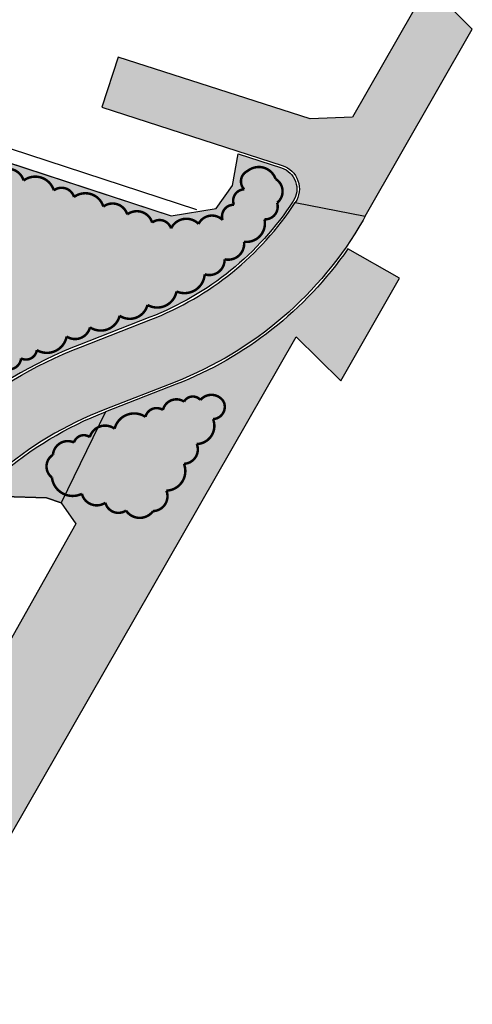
# Model space of a CAD drawing. Header units: inches. Extents: x 210501 to 210698, y 486425 to 486655.
# Tile 3 of 3: x 210679 to 210698, y 486593 to 486632. Entities that reach past the tile are written whole.
import ezdxf

# ---------------------------------------------------------------- set-up
doc = ezdxf.new("R2010")
doc.units = ezdxf.units.IN
doc.header["$MEASUREMENT"] = 0
for name, color, linetype in [('KL_FIETS', 252, 'Continuous'), ('KL_GAZON', 73, 'Continuous'), ('KL_GROEN', 84, 'Continuous'), ('KL_HAAG_2', 64, 'Continuous')]:
    doc.layers.add(name, color=color, linetype=linetype)
doc.linetypes.add('BATTING', pattern='A,0.00254,-2.54,[134,ltypeshp.shx,S=2.54,R=0,X=-2.54,Y=0],-5.08,[134,ltypeshp.shx,S=2.54,R=180,X=2.54,Y=0],-2.54', length=10.16254)

msp = doc.modelspace()

# ---------------------------------------------------------------- hatches: boundary and pattern name
at = {"layer": 'KL_FIETS', "ltscale": 0.2}
h = msp.add_hatch(color=256, dxfattribs=at)
h.dxf.hatch_style = 1
h.paths.add_polyline_path([(210697.685346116, 486632.1009437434), (210695.9043461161, 486633.8834437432), (210692.8608461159, 486628.5569437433), (210691.157846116, 486628.4819437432), (210683.422846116, 486630.9779437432), (210682.762846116, 486628.9549437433), (210690.0281899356, 486626.6073002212), (210690.0281880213, 486626.6073008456, -0.494097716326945), (210690.5545724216, 486625.1084772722), (210693.3765606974, 486624.5585762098)])
h = msp.add_hatch(color=256, dxfattribs=at)
h.dxf.hatch_style = 1
edge = h.paths.add_edge_path()
edge.add_arc((210667.7253920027, 486607.3395569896), 2.000685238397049, 210.0819003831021, 313.6938246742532)
edge.add_arc((210660.6203256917, 486614.7761887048), 12.28589104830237, 313.6938246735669, 329.9843261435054)
edge.add_line((210671.2585385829, 486608.6303327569), (210673.0039998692, 486611.6505065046))
edge.add_arc((210688.328774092, 486602.7937974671), 17.69999999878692, 111.3008393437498, 149.9749196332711, ccw=False)
edge.add_line((210681.898985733, 486619.2846380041), (210684.7348265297, 486620.3903339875))
edge.add_arc((210680.2666647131, 486631.8500803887), 12.30001047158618, 291.3008393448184, 326.7634192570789)
edge.add_line((210690.5545724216, 486625.1084772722), (210693.3765606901, 486624.558576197))
edge.add_line((210693.3765606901, 486624.5585761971), (210693.2833728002, 486624.3958497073))
edge.add_arc((210680.2666685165, 486631.850070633), 15.00000000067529, 291.300839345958, 330.2017100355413, ccw=False)
edge.add_line((210685.7156417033, 486617.8747820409), (210682.8798009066, 486616.7690860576))
edge.add_arc((210688.328774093, 486602.793797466), 15.0000000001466, 111.3008393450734, 149.9749196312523)
edge.add_line((210675.3416772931, 486610.2994830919), (210673.5962160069, 486607.2793093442))
edge.add_arc((210660.6091192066, 486614.7849949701), 15.00000000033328, 304.0423261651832, 329.9749196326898, ccw=False)
edge.add_arc((210671.2454177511, 486599.0411341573), 4.000000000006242, 124.0423261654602, 170.6877810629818)
edge.add_arc((210657.7119680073, 486601.260285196), 9.714185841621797, 350.6877810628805, 391.5055711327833)
at = {"layer": 'KL_GAZON', "ltscale": 0.2}
h = msp.add_hatch(color=256, dxfattribs=at)
h.dxf.hatch_style = 1
edge = h.paths.add_edge_path(flags=16)
edge.add_line((210673.9727646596, 486618.6548673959), (210671.0778405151, 486613.6457766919))
edge.add_arc((210665.8830017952, 486616.6480509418), 5.999999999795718, 240.2440901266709, 329.9749196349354, ccw=False)
edge.add_line((210662.9051654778, 486611.4391651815), (210638.496337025, 486625.3933003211))
edge.add_arc((210641.4741733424, 486630.6021860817), 6.00000000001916, 71.86056914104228, 240.24409012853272, ccw=False)
edge.add_line((210643.3421563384, 486636.303996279), (210670.6459089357, 486627.3589518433))
edge.add_arc((210668.7779259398, 486621.6571416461), 5.999999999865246, -30.025080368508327, 71.86056914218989, ccw=False)
edge = h.paths.add_edge_path(flags=0)
edge.add_line((210672.2411517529, 486619.6556254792), (210669.3462276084, 486614.6465347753))
edge.add_arc((210665.8830017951, 486616.6480509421), 4.000000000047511, 240.24409012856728, 329.97491963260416, ccw=False)
edge.add_line((210663.8977775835, 486613.175460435), (210639.4889491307, 486627.1295955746))
edge.add_arc((210641.4741733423, 486630.6021860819), 3.999999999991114, 71.86056914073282, 240.2440901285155, ccw=False)
edge.add_line((210642.7194953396, 486634.40339288), (210670.023247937, 486625.4583484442))
edge.add_arc((210668.7779259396, 486621.6571416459), 4.000000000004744, -30.025080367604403, 71.86056914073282, ccw=False)
edge = h.paths.add_edge_path(flags=16)
edge.add_arc((210672.7287929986, 486614.9020650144), 0.5244309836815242, 94.97499708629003, 204.9749196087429)
edge.add_arc((210672.2916528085, 486614.241785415), 0.4405175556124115, 94.98159514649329, 204.9749200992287)
edge.add_arc((210671.9314637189, 486613.6058435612), 0.4516447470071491, 94.97114705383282, 204.9749384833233)
edge.add_arc((210671.5267194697, 486612.7557945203), 0.6593713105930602, 90.405657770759, 200.4055169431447)
edge.add_arc((210670.8445970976, 486612.0568908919), 0.4733695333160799, 82.21416705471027, 192.2197918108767)
edge.add_arc((210670.1454328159, 486611.1847468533), 0.8073708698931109, 72.9652998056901, 182.9611314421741)
edge.add_arc((210669.1434434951, 486610.7434175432), 0.4449658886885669, 63.90881478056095, 173.9070686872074)
edge.add_arc((210668.3465099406, 486610.2632347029), 0.6354687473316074, 56.09438679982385, 166.0981914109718)
edge.add_arc((210667.1932028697, 486609.8617242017), 0.7713003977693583, 45.93163591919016, 155.9276461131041)
edge.add_arc((210666.0733047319, 486609.8676311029), 0.5177665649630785, 36.59910110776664, 146.6070043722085)
edge.add_arc((210664.9972920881, 486609.815794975), 0.7265081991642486, 27.61917369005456, 137.6137659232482)
edge.add_arc((210664.0746029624, 486610.169641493), 0.409301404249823, 19.39358360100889, 129.4033419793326)
edge.add_arc((210663.3604971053, 486610.3412519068), 0.4767659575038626, 17.66250725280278, 127.6550777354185)
edge.add_arc((210663.3008670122, 486610.4579100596), 0.3488096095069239, 131.6099923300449, 241.6014695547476)
edge.add_arc((210663.9459989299, 486610.1504050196), 0.8110266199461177, 179.9526029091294, 289.9555348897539)
edge.add_arc((210664.9845373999, 486609.2923660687), 0.7677315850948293, 172.8386706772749, 282.8397608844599)
edge.add_arc((210665.7731959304, 486608.395660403), 0.6355623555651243, 166.5183713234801, 276.5159872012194)
edge.add_arc((210666.240767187, 486607.6340560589), 0.4163135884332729, 161.7828599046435, 271.7766100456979)
edge.add_arc((210666.8891837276, 486607.0023429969), 0.67108549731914, 161.2602573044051, 271.2636008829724)
edge.add_arc((210667.3174433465, 486606.4132952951), 0.4214892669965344, 191.2009571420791, 301.2010795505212)
edge.add_arc((210667.9491961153, 486606.5654826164), 0.6586150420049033, 231.1204269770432, 341.1238860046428)
edge.add_arc((210668.7269256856, 486606.9119161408), 0.5804593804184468, 254.5600564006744, 364.5549383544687)
edge.add_arc((210669.3569916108, 486607.6730463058), 0.7168809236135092, 265.8852010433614, 375.8893186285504)
edge.add_arc((210670.0216287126, 486608.6371367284), 0.7682249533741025, 271.8539479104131, 381.8490568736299)
edge.add_arc((210670.6946691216, 486609.3841934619), 0.4628837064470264, 274.9575152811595, 384.9746802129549)
edge.add_arc((210671.0732497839, 486610.0499565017), 0.4721108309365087, 274.9846116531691, 384.9749191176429)
edge.add_arc((210671.4634685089, 486610.6824303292), 0.4347800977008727, 274.9805166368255, 384.9749198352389)
edge.add_arc((210671.7956961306, 486611.5772814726), 0.7139657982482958, 274.9735087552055, 384.9749291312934)
edge.add_arc((210672.3988960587, 486612.6633363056), 0.7858360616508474, 273.2100957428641, 383.2109934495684)
edge.add_arc((210673.129855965, 486613.7081900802), 0.7351932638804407, 269.3196587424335, 379.317812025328)
edge.add_arc((210673.8886210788, 486614.7529948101), 0.8042252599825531, 265.3666506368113, 375.3687281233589)
edge.add_arc((210674.7360070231, 486615.4769915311), 0.5158907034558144, 261.986372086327, 371.9826357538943)
edge.add_arc((210675.321454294, 486616.0207886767), 0.4441021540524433, 259.5175367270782, 369.5202438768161)
edge.add_arc((210675.9003280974, 486616.6949240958), 0.6169839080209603, 256.8000614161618, 366.7986887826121)
edge.add_arc((210676.6744227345, 486617.321550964), 0.5766498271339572, 253.7411124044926, 363.7372428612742)
edge.add_arc((210677.4266593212, 486617.8687536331), 0.5394176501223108, 250.8656094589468, 360.8741224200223)
edge.add_arc((210678.1997935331, 486618.4526936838), 0.6213660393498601, 247.8993674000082, 357.8968799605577)
edge.add_arc((210679.0254371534, 486618.870153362), 0.485522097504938, 245.0643540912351, 355.0580419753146)
edge.add_arc((210679.7097803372, 486619.2168033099), 0.4372235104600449, 242.6861874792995, 352.6911836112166)
edge.add_arc((210680.55278227, 486619.8560511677), 0.806471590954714, 239.4987099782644, 349.5007536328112)
edge.add_arc((210681.6860955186, 486620.2232902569), 0.6166296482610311, 236.4996148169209, 346.5030754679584)
edge.add_arc((210682.7202464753, 486620.7310365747), 0.7832623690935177, 236.3033105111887, 346.3008394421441)
edge.add_arc((210683.888351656, 486621.1564134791), 0.7341084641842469, 236.3179532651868, 346.3177826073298)
edge.add_arc((210684.9963112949, 486621.6637753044), 0.7871106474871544, 239.9051459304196, 349.9063801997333)
edge.add_arc((210686.0971747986, 486622.2692266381), 0.8117108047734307, 246.3254481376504, 356.3229801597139)
edge.add_arc((210687.0962561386, 486622.8003834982), 0.6130862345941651, 252.0405350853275, 362.0409554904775)
edge.add_arc((210687.8528115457, 486623.4494138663), 0.6434826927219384, 257.0816833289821, 367.0833446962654)
edge.add_arc((210688.5866879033, 486624.2687902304), 0.7461382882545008, 262.6615167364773, 372.6597347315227)
edge.add_arc((210689.3351269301, 486624.9446160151), 0.5127092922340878, 267.7151755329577, 377.7077329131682)
edge.add_arc((210689.4553916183, 486625.5601087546), 0.58882861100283, 308.6989898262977, 418.7074495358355)
edge.add_arc((210689.0860338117, 486625.8292729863), 0.71460036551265, 19.11487601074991, 129.1128691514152)
edge.add_arc((210688.8276583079, 486625.9656557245), 0.4602385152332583, 114.7153050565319, 224.7168913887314)
edge.add_arc((210688.5106014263, 486625.1853882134), 0.4565509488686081, 91.25318253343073, 201.2510295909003)
edge.add_arc((210688.0724711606, 486624.5524589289), 0.4676206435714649, 88.45302146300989, 198.4505714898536)
edge.add_arc((210687.2000610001, 486623.9877656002), 0.5979375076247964, 44.17816093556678, 154.1762012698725)
edge.add_arc((210686.1694923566, 486623.7698212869), 0.6864955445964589, 44.17767043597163, 154.1779371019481)
edge.add_arc((210685.0891706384, 486623.9198676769), 0.4857794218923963, 17.85888906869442, 127.8697429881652)
edge.add_arc((210684.1738979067, 486624.1163018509), 0.6447934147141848, 16.86297709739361, 126.8605690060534)
edge.add_arc((210683.1951436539, 486624.4527463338), 0.6185650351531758, 16.86467032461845, 126.8605692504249)
edge.add_arc((210682.0986002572, 486624.7278094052), 0.7580647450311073, 16.85879313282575, 126.8605690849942)
edge.add_arc((210681.1428441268, 486625.1824775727), 0.5235244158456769, 16.86202647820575, 126.8605691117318)
edge.add_arc((210680.0819803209, 486625.3750300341), 0.7803563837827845, 16.85909582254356, 126.8605691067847)
edge.add_arc((210678.9780693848, 486625.8066706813), 0.6643653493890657, 16.86288818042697, 126.8605691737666)
edge.add_arc((210678.0722118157, 486626.184493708), 0.5301063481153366, 16.85832929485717, 126.8605691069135)
edge.add_arc((210677.1265691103, 486626.4184310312), 0.6558336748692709, 16.85866524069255, 126.8605691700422)
edge.add_arc((210676.2582368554, 486626.7991737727), 0.4962652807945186, 16.86656093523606, 126.8605694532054)
edge.add_arc((210675.4331572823, 486627.0364150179), 0.5510691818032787, 16.85897604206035, 126.8605690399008)
edge.add_arc((210674.6605367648, 486627.3433647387), 0.4619026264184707, 16.85895280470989, 126.8605690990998)
edge.add_arc((210673.6587431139, 486627.4933160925), 0.7572575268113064, 16.85884009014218, 126.8605691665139)
edge.add_arc((210672.7864420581, 486627.972433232), 0.4368416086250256, 16.86875329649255, 126.8605697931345)
edge.add_arc((210671.9412264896, 486628.1452474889), 0.6093503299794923, 16.85698344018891, 126.8602048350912)
edge.add_arc((210671.6934252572, 486628.2560034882), 0.3947496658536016, 107.3513693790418, 217.3652551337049)
edge.add_arc((210672.0201851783, 486627.8832060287), 0.6542092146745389, 168.2498254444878, 278.2431484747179)
edge.add_arc((210672.7195946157, 486627.2330119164), 0.6056188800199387, 179.7404131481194, 289.7428325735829)
edge.add_arc((210673.427176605, 486626.5895649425), 0.5083356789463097, 171.6947596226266, 281.692943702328)
edge.add_arc((210674.2987762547, 486625.8446803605), 0.8073214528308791, 162.1773671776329, 272.1798477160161)
edge.add_arc((210674.8216383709, 486624.7799143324), 0.5556932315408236, 152.332694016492, 262.3257159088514)
edge.add_arc((210675.1620893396, 486623.9348738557), 0.508496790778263, 144.6329145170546, 254.6355959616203)
edge.add_arc((210675.4977055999, 486622.994319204), 0.6511019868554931, 136.2517163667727, 246.2542705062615)
edge.add_arc((210675.5491076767, 486621.9948729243), 0.5110001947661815, 127.8555334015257, 237.8553003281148)
edge.add_arc((210675.625006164, 486620.9340841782), 0.7179748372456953, 118.9726117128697, 228.9718719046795)
edge.add_arc((210675.3976781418, 486619.6461000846), 0.7852164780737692, 108.101808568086, 218.1015871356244)
edge.add_arc((210674.8808840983, 486618.3857957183), 0.7823413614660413, 97.42546167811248, 207.4268566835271)
edge.add_arc((210674.2488063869, 486617.3095220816), 0.7186228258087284, 94.97567333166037, 204.9749195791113)
edge.add_arc((210673.641022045, 486616.5051168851), 0.5028844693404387, 94.9785824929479, 204.9749197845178)
edge.add_arc((210673.2381958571, 486615.682970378), 0.612119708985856, 94.97041850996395, 204.9749197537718)
edge = h.paths.add_edge_path()
edge.add_arc((210689.7181628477, 486625.6565754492), 0.8999975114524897, 326.7632212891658, 431.9389413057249)
edge.add_line((210689.9971893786, 486626.5122270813), (210688.2535177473, 486627.0808354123))
edge.add_line((210688.2535177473, 486627.0808354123), (210688.0208018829, 486625.7979028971))
edge.add_line((210688.0208018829, 486625.7979028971), (210687.3677067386, 486624.8687495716))
edge.add_line((210687.3677067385, 486624.8687495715), (210685.5615780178, 486624.5769903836))
edge.add_line((210685.5615780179, 486624.5769903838), (210635.694846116, 486640.9139437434))
edge.add_line((210635.6948461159, 486640.9139437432), (210632.2208461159, 486630.8859437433))
edge.add_line((210632.220846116, 486630.8859437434), (210604.057846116, 486640.3569437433))
edge.add_line((210604.057846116, 486640.3569437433), (210607.0788461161, 486650.4479437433))
edge.add_line((210607.078846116, 486650.4479437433), (210606.3898789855, 486651.4226625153))
edge.add_line((210606.3898789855, 486651.4226625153), (210605.7433285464, 486652.8874492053))
edge.add_line((210605.7433285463, 486652.8874492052), (210601.7513183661, 486640.5758834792))
edge.add_line((210601.7513183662, 486640.5758834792), (210601.8464427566, 486640.5450395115))
edge.add_arc((210603.5586817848, 486639.9898480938), 1.800000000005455, 162.03477670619, 240.2019614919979)
edge.add_line((210602.6641821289, 486638.4278396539), (210611.687942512, 486633.2602935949))
edge.add_arc((210613.675724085, 486636.7314314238), 4.00000917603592, 240.2019614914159, 290.2704786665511)
edge.add_arc((210618.496547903, 486623.6783859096), 9.914815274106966, 60.24409012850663, 110.27047866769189, ccw=False)
edge.add_line((210623.4173307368, 486632.2859092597), (210662.6311225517, 486609.8680145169))
edge.add_arc((210657.7077416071, 486601.2559465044), 9.920050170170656, 31.26623910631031, 60.24409012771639, ccw=False)
edge.add_arc((210667.7256279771, 486607.3388346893), 1.800000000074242, 211.2662391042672, 313.7032311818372)
edge.add_line((210668.9692897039, 486606.0375639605), (210669.0383820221, 486605.9652711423))
edge.add_arc((210660.6091192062, 486614.7849949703), 12.20000000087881, 313.7032311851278, 329.9749196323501)
edge.add_line((210671.1719579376, 486608.6803706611), (210672.9174192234, 486611.7005444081))
edge.add_arc((210688.3287740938, 486602.793797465), 17.80000000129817, 111.3008393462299, 149.9749196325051, ccw=False)
edge.add_line((210681.8626592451, 486619.3778065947), (210684.6984640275, 486620.4834885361))
edge.add_arc((210680.2665823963, 486631.8501851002), 12.20013793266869, 291.3008393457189, 326.7632212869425)
h = msp.add_hatch(color=256, dxfattribs=at)
h.dxf.hatch_style = 1
edge = h.paths.add_edge_path()
edge.add_line((210625.8459481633, 486514.9394610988), (210629.393031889, 486512.9107820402))
edge.add_line((210629.393031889, 486512.9107820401), (210633.9303500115, 486520.8516782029))
edge.add_line((210633.9303500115, 486520.851678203), (210641.3664614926, 486533.8042201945))
edge.add_line((210641.3664614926, 486533.8042201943), (210648.3842852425, 486545.9700809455))
edge.add_line((210648.3842852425, 486545.9700809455), (210655.5805365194, 486558.4985332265))
edge.add_line((210655.5805365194, 486558.4985332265), (210662.4173049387, 486570.43978105))
edge.add_line((210662.4173049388, 486570.43978105), (210670.6788461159, 486584.9519437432))
edge.add_line((210670.6788461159, 486584.9519437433), (210679.7058461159, 486600.6759437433))
edge.add_line((210679.705846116, 486600.6759437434), (210686.702846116, 486612.8909437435))
edge.add_line((210686.702846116, 486612.8909437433), (210690.589846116, 486619.6919437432))
edge.add_line((210690.589846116, 486619.6919437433), (210692.3938461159, 486617.9189437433))
edge.add_line((210692.393846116, 486617.9189437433), (210694.747846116, 486622.0609437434))
edge.add_line((210694.747846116, 486622.0609437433), (210692.6697611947, 486623.237678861))
edge.add_arc((210680.266668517, 486631.8500706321), 15.09999999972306, 291.3008393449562, 325.2248708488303, ccw=False)
edge.add_line((210685.7519681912, 486617.7816134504), (210682.9161273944, 486616.675917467))
edge.add_line((210682.9161273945, 486616.675917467), (210681.1250300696, 486613.0060888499))
edge.add_line((210681.1250300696, 486613.00608885), (210681.7181983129, 486612.1601057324))
edge.add_line((210681.7181983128, 486612.1601057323), (210677.7902991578, 486605.2094173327))
edge.add_line((210677.7902991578, 486605.2094173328), (210676.6078461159, 486602.7599437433))
edge.add_line((210676.607846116, 486602.7599437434), (210667.0838461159, 486587.2379437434))
edge.add_line((210667.083846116, 486587.2379437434), (210662.707342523, 486579.1634247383))
edge.add_line((210662.7073425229, 486579.1634247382), (210657.2351025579, 486569.6242864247))
edge.add_line((210657.235102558, 486569.6242864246), (210649.0473318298, 486555.2690108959))
edge.add_line((210649.0473318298, 486555.269010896), (210648.3083545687, 486554.1867569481))
edge.add_line((210648.3083545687, 486554.1867569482), (210644.1378212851, 486546.8777443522))
edge.add_line((210644.1378212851, 486546.8777443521), (210637.0231884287, 486534.3886422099))
edge.add_line((210637.0231884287, 486534.3886422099), (210629.1416073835, 486520.3973115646))
edge.add_line((210629.1416073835, 486520.3973115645), (210626.3592156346, 486515.8754830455))
edge.add_line((210626.3592156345, 486515.8754830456), (210625.8459481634, 486514.9394610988))
edge = h.paths.add_edge_path()
edge.add_line((210628.5496428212, 486511.4347416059), (210625.0284437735, 486513.4486164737))
edge.add_line((210625.0284437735, 486513.4486164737), (210624.3555636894, 486512.2215164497))
edge.add_line((210624.3555636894, 486512.2215164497), (210617.2991401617, 486499.7671802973))
edge.add_line((210617.2991401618, 486499.7671802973), (210611.5358059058, 486489.9604357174))
edge.add_line((210611.5358059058, 486489.9604357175), (210610.7693431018, 486488.9517857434))
edge.add_line((210610.7693431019, 486488.9517857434), (210608.1224093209, 486483.9419826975))
edge.add_line((210608.1224093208, 486483.9419826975), (210605.4488743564, 486478.6895412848))
edge.add_line((210605.4488743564, 486478.6895412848), (210598.9200703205, 486467.0791800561))
edge.add_line((210598.9200703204, 486467.0791800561), (210591.8124692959, 486455.1025811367))
edge.add_line((210591.812469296, 486455.1025811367), (210588.0792780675, 486450.8646334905))
edge.add_line((210588.0792780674, 486450.8646334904), (210583.7610262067, 486444.4894818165))
edge.add_line((210583.7610262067, 486444.4894818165), (210582.8633843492, 486443.4495899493))
edge.add_line((210582.8633843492, 486443.4495899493), (210581.988870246, 486443.4495899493))
edge.add_line((210581.988870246, 486443.4495899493), (210581.5918432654, 486444.2378762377))
edge.add_line((210581.5918432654, 486444.2378762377), (210583.6818461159, 486447.5139437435))
edge.add_line((210583.6818461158, 486447.5139437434), (210581.8125925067, 486448.5830235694))
edge.add_line((210581.8125925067, 486448.5830235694), (210580.1235122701, 486445.6297180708))
edge.add_arc((210583.4221252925, 486443.7431465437), 3.799999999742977, 150.2335207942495, 238.2945195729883)
edge.add_arc((210584.4696016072, 486445.4387924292), 5.793093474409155, 238.2945195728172, 320.7049321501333)
edge.add_line((210588.9528461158, 486441.7699437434), (210587.5178461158, 486442.7599437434))
edge.add_line((210587.5178461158, 486442.7599437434), (210593.8148461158, 486451.8469437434))
edge.add_line((210593.8148461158, 486451.8469437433), (210597.7728461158, 486458.1229437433))
edge.add_line((210597.7728461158, 486458.1229437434), (210599.2376404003, 486457.221531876))
edge.add_line((210599.2376404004, 486457.221531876), (210599.8808041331, 486458.2242815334))
edge.add_line((210599.8808041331, 486458.2242815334), (210598.4118461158, 486459.1259437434))
edge.add_line((210598.4118461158, 486459.1259437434), (210601.2708461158, 486464.0089437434))
edge.add_line((210601.2708461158, 486464.0089437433), (210604.3792379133, 486469.2751917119))
edge.add_line((210604.3792379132, 486469.275191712), (210606.0135045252, 486468.3623293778))
edge.add_line((210606.0135045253, 486468.3623293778), (210606.693112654, 486469.5407358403))
edge.add_line((210606.693112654, 486469.5407358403), (210605.0697830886, 486470.4459574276))
edge.add_line((210605.0697830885, 486470.4459574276), (210607.0488229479, 486473.9103897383))
edge.add_line((210607.0488229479, 486473.9103897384), (210611.9068120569, 486482.4172873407))
edge.add_line((210611.9068120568, 486482.4172873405), (210619.4271787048, 486495.4986783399))
edge.add_line((210619.4271787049, 486495.4986783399), (210627.0205969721, 486508.7587127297))
edge.add_line((210627.0205969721, 486508.7587127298), (210628.5496428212, 486511.4347416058))
h = msp.add_hatch(color=256, dxfattribs=at)
h.dxf.hatch_style = 1
edge = h.paths.add_edge_path()
edge.add_line((210668.4392295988, 486595.1251237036), (210666.3180346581, 486596.3382228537))
edge.add_arc((210657.7119680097, 486601.2602851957), 9.914185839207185, 330.2334924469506, 350.687781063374)
edge.add_arc((210671.2454177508, 486599.0411341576), 3.799999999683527, 124.04232616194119, 170.6877810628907, ccw=False)
edge.add_line((210669.1181580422, 486602.18990632), (210669.0621775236, 486602.2727687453))
edge.add_arc((210660.6091192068, 486614.78499497), 15.10000000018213, 304.0423261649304, 329.9749196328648)
edge.add_line((210673.6827966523, 486607.2292714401), (210675.4282579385, 486610.2494451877))
edge.add_arc((210688.328774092, 486602.793797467), 14.89999999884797, 111.30083934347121, 149.9749196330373, ccw=False)
edge.add_line((210682.9161273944, 486616.6759174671), (210681.1250300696, 486613.00608885))
edge.add_line((210681.1250300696, 486613.00608885), (210680.5332400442, 486613.2074084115))
edge.add_line((210680.5332400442, 486613.2074084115), (210678.8089086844, 486613.2572861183))
edge.add_line((210678.8089086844, 486613.2572861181), (210668.4392295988, 486595.1251237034))
at = {"layer": 'KL_GROEN', "ltscale": 0.2}
h = msp.add_hatch(color=256, dxfattribs=at)
h.dxf.hatch_style = 1
edge = h.paths.add_edge_path()
edge.add_arc((210671.9412261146, 486628.1452487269), 0.6093503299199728, 16.86056918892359, 126.8605690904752, ccw=False)
edge.add_arc((210672.7864306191, 486627.972470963), 0.4368416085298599, 16.860569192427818, 126.8605690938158, ccw=False)
edge.add_arc((210673.6587497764, 486627.4932941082), 0.7572575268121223, 16.860569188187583, 126.86056909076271, ccw=False)
edge.add_arc((210674.6605367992, 486627.343364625), 0.4619026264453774, 16.860569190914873, 126.8605690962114, ccw=False)
edge.add_arc((210675.4331535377, 486627.0364273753), 0.5510691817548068, 16.8605691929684, 126.86056908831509, ccw=False)
edge.add_arc((210676.2582286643, 486626.7992007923), 0.496265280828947, 16.860569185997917, 126.8605690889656, ccw=False)
edge.add_arc((210677.1265759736, 486626.4184083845), 0.655833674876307, 16.860569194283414, 126.8605690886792, ccw=False)
edge.add_arc((210678.072212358, 486626.1844919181), 0.5301063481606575, 16.86056919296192, 126.86056909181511, ccw=False)
edge.add_arc((210678.9780639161, 486625.8066887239), 0.6643653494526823, 16.860569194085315, 126.86056909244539, ccw=False)
edge.add_arc((210680.0819826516, 486625.375022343), 0.7803563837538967, 16.860569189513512, 126.86056909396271, ccw=False)
edge.add_arc((210681.1428406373, 486625.1824890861), 0.52352441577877, 16.860569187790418, 126.86056909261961, ccw=False)
edge.add_arc((210682.09860063, 486624.7278081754), 0.7580647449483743, 16.860569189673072, 126.86056909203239, ccw=False)
edge.add_arc((210683.19513721, 486624.4527675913), 0.6185650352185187, 16.860569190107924, 126.8605690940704, ccw=False)
edge.add_arc((210684.1739043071, 486624.116280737), 0.6447934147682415, 16.860569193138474, 126.86056908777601, ccw=False)
edge.add_arc((210685.0891856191, 486623.9198211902), 0.4857794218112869, 17.869850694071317, 127.86985059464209, ccw=False)
edge.add_arc((210686.1694697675, 486623.769844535), 0.6864955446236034, 44.176201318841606, 154.1762012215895, ccw=False)
edge.add_arc((210687.2000506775, 486623.9877762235), 0.5979375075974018, 44.176201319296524, 154.1762012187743, ccw=False)
edge.add_arc((210688.0724737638, 486624.5524588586), 0.4676206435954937, 88.4510847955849, 198.4510846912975, ccw=False)
edge.add_arc((210688.5106194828, 486625.1853886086), 0.4565509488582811, 91.25114988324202, 201.2511497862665, ccw=False)
edge.add_arc((210688.8276823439, 486625.9656667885), 0.4602385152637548, 114.7186985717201, 224.7186984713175, ccw=False)
edge.add_arc((210689.0860337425, 486625.829273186), 0.7146003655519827, 19.112937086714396, 129.1129369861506, ccw=False)
edge.add_arc((210689.4553789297, 486625.5600985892), 0.5888286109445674, -51.29488905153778, 58.70511085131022, ccw=False)
edge.add_arc((210689.3351732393, 486624.9446141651), 0.5127092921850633, -92.28862823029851, 17.71137166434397, ccw=False)
edge.add_arc((210688.5867004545, 486624.268788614), 0.7461382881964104, -97.34017663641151, 12.659823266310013, ccw=False)
edge.add_arc((210687.8528021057, 486623.4494160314), 0.6434826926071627, -102.91674174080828, 7.083258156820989, ccw=False)
edge.add_arc((210687.0962639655, 486622.800380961), 0.6130862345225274, -107.95897444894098, 2.0410254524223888, ccw=False)
edge.add_arc((210686.0971875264, 486622.2692210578), 0.8117108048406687, 246.3230810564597, 356.323080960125, ccw=False)
edge.add_arc((210684.9962937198, 486621.66378549), 0.787110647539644, 239.906210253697, 349.9062101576, ccw=False)
edge.add_arc((210683.8883468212, 486621.1564167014), 0.7341084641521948, 236.3177531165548, 346.31775302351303, ccw=False)
edge.add_arc((210682.720239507, 486620.7310412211), 0.7832623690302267, 236.3008393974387, 346.30083929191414, ccw=False)
edge.add_arc((210681.6860604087, 486620.2233134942), 0.6166296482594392, 236.5030900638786, 346.5030899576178, ccw=False)
edge.add_arc((210680.5527783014, 486619.8560535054), 0.8064715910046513, 239.5007723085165, 349.50077220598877, ccw=False)
edge.add_arc((210679.7098015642, 486619.2167923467), 0.4372235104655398, 242.6909944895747, 352.6909943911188, ccw=False)
edge.add_arc((210679.0254912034, 486618.870128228), 0.485522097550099, 245.0577270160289, 355.05772691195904, ccw=False)
edge.add_arc((210678.1997966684, 486618.4526924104), 0.6213660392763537, 247.8968632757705, 357.89686317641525, ccw=False)
edge.add_arc((210677.4266373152, 486617.8687612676), 0.5394176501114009, -109.12573828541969, 0.8742616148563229, ccw=False)
edge.add_arc((210676.6744774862, 486617.3215349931), 0.5766498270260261, -106.26306464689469, 3.736935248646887, ccw=False)
edge.add_arc((210675.9003423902, 486616.6949207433), 0.6169839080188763, -103.20139029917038, 6.798609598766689, ccw=False)
edge.add_arc((210675.3214533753, 486616.0207888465), 0.4441021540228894, -100.4797498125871, 9.520250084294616, ccw=False)
edge.add_arc((210674.7360265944, 486615.4769887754), 0.5158907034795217, -98.01746637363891, 11.982533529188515, ccw=False)
edge.add_arc((210673.8886066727, 486614.7529959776), 0.804225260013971, -94.63120555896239, 15.368794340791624, ccw=False)
edge.add_arc((210673.1298711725, 486613.7081898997), 0.7351932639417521, -90.68227724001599, 19.317722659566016, ccw=False)
edge.add_arc((210672.3988867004, 486612.6633357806), 0.7858360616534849, -86.78895571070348, 23.211044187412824, ccw=False)
edge.add_arc((210671.7956997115, 486611.5772817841), 0.7139657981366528, -85.02508032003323, 24.974919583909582, ccw=False)
edge.add_arc((210671.4634896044, 486610.6824321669), 0.434780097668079, -85.0250803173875, 24.974919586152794, ccw=False)
edge.add_arc((210671.0732285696, 486610.0499546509), 0.472110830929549, -85.02508031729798, 24.974919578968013, ccw=False)
edge.add_arc((210670.6945683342, 486609.3841847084), 0.4628837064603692, -85.02532370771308, 24.974676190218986, ccw=False)
edge.add_arc((210670.0216668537, 486608.637137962), 0.7682249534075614, -88.15078115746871, 21.849218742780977, ccw=False)
edge.add_arc((210669.3569656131, 486607.6730481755), 0.7168809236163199, -94.1109043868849, 15.889095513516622, ccw=False)
edge.add_arc((210668.7269486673, 486606.9119097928), 0.5804593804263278, -105.44459388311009, 4.555406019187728, ccw=False)
edge.add_arc((210667.9491768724, 486606.5654981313), 0.6586150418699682, 231.1230293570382, 341.1230292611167, ccw=False)
edge.add_arc((210667.3174443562, 486606.4132901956), 0.4214892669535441, 191.2015620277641, 301.20156192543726, ccw=False)
edge.add_arc((210666.8891804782, 486607.0023334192), 0.6710854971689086, 161.2640385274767, 271.2640384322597, ccw=False)
edge.add_arc((210666.2407502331, 486607.6340045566), 0.4163135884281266, 161.7765382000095, 271.77653809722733, ccw=False)
edge.add_arc((210665.773194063, 486608.3956526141), 0.6355623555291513, 166.5159215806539, 276.51592148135, ccw=False)
edge.add_arc((210664.9845396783, 486609.2923842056), 0.7677315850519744, 172.8399286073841, 282.8399285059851, ccw=False)
edge.add_arc((210663.945998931, 486610.1504063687), 0.8110266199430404, 179.9555482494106, 289.9555481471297, ccw=False)
edge.add_arc((210663.3008387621, 486610.4578849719), 0.3488096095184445, 131.6067387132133, 241.60673861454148, ccw=False)
edge.add_arc((210663.3604975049, 486610.3412506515), 0.4767659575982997, 17.657178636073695, 127.65717853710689, ccw=False)
edge.add_arc((210664.0746179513, 486610.1695989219), 0.4093014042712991, 19.403548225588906, 129.4035481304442, ccw=False)
edge.add_arc((210664.9972807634, 486609.8158166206), 0.7265081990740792, 27.613453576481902, 137.6134534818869, ccw=False)
edge.add_arc((210666.0733314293, 486609.8675951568), 0.5177665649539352, 36.60788929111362, 146.607889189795, ccw=False)
edge.add_arc((210667.1931797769, 486609.8617465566), 0.7713003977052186, 45.92720253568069, 155.927202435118, ccw=False)
edge.add_arc((210668.3465309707, 486610.2632205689), 0.6354687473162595, 56.09865797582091, 166.0986578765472, ccw=False)
edge.add_arc((210669.1434248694, 486610.7434266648), 0.4449658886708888, 63.9066585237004, 173.9066584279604, ccw=False)
edge.add_arc((210670.1454292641, 486611.1847479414), 0.8073708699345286, 72.96108404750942, 182.961083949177, ccw=False)
edge.add_arc((210670.8446483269, 486612.0568838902), 0.4733695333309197, 82.22094551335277, 192.2209454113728, ccw=False)
edge.add_arc((210671.5267154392, 486612.7557944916), 0.6593713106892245, 90.4054604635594, 200.4054603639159, ccw=False)
edge.add_arc((210671.931462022, 486613.6058434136), 0.4516447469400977, 94.97491967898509, 204.974919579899, ccw=False)
edge.add_arc((210672.2916214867, 486614.2417826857), 0.4405175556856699, 94.97491968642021, 204.9749195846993, ccw=False)
edge.add_arc((210672.7288128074, 486614.9020667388), 0.5244309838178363, 94.97491968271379, 204.9749195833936, ccw=False)
edge.add_arc((210673.2382163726, 486615.6829721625), 0.6121197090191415, 94.97491968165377, 204.974919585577, ccw=False)
edge.add_arc((210673.6409946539, 486616.5051144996), 0.5028844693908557, 94.97491968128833, 204.9749195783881, ccw=False)
edge.add_arc((210674.248811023, 486617.3095224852), 0.7186228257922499, 94.97491968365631, 204.9749195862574, ccw=False)
edge.add_arc((210674.8808978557, 486618.3857975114), 0.7823413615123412, 97.42690378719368, 207.4269036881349, ccw=False)
edge.add_arc((210675.3976730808, 486619.6460984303), 0.78521647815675, 108.10150354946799, 218.1015034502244, ccw=False)
edge.add_arc((210675.6250052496, 486620.9340836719), 0.7179748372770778, 118.97185367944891, 228.9718535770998, ccw=False)
edge.add_arc((210675.5491138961, 486621.9948777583), 0.5110001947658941, 127.855456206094, 237.85545610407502, ccw=False)
edge.add_arc((210675.4977111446, 486622.9943249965), 0.6511019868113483, 136.2543877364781, 246.2543876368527, ccw=False)
edge.add_arc((210675.1620772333, 486623.9348568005), 0.5084967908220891, 144.6352057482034, 254.63520565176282, ccw=False)
edge.add_arc((210674.8216203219, 486624.7798799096), 0.5556932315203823, 152.3251097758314, 262.32510967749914, ccw=False)
edge.add_arc((210674.2987860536, 486625.8447108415), 0.8073214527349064, 162.1802960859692, 272.18029598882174, ccw=False)
edge.add_arc((210673.4271753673, 486626.5895564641), 0.5083356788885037, 171.6927603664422, 281.6927602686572, ccw=False)
edge.add_arc((210672.7195946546, 486627.2330205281), 0.6056188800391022, 179.7429619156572, 289.74296181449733, ccw=False)
edge.add_arc((210672.0201812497, 486627.8831871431), 0.6542092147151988, 168.2434889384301, 278.24348883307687, ccw=False)
edge.add_arc((210671.6934660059, 486628.2560162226), 0.3947496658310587, 107.3580942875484, 217.3580941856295, ccw=False)
h = msp.add_hatch(color=256, dxfattribs=at)
h.dxf.hatch_style = 1
edge = h.paths.add_edge_path()
edge.add_arc((210682.5590039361, 486613.5189245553), 0.6175466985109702, 194.191995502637, 304.1919954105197)
edge.add_arc((210683.4317715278, 486613.1410662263), 0.5422767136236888, 194.1919955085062, 304.1919954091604)
edge.add_arc((210684.2902185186, 486613.0632101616), 0.66633511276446, 213.8014226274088, 323.8014225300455)
edge.add_arc((210684.8076681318, 486613.2694010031), 0.6000611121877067, 271.9354455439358, 381.9354454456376)
edge.add_arc((210685.3376403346, 486614.2821229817), 0.7890122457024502, 271.935445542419, 381.9354454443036)
edge.add_arc((210686.0499334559, 486615.1568395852), 0.5803028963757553, 271.9354455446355, 381.9354454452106)
edge.add_arc((210686.5635076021, 486616.1050746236), 0.7318736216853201, 271.9354455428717, 381.9354454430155)
edge.add_arc((210687.2176677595, 486616.8763877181), 0.498526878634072, 272.8433574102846, 382.8433573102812)
edge.add_arc((210687.1776791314, 486616.7799469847), 0.5774962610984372, 30.14069742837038, 140.1406973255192)
edge.add_arc((210686.4287529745, 486616.8865856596), 0.4035231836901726, 40.76454849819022, 150.7645483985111)
edge.add_arc((210685.768465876, 486616.6167689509), 0.5594269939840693, 56.57412392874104, 166.5741238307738)
edge.add_arc((210684.9700352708, 486616.3613852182), 0.4616294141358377, 56.574123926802, 166.5741238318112)
edge.add_arc((210684.0664989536, 486615.7954779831), 0.8121842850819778, 55.96978394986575, 165.9697838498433)
edge.add_arc((210682.897499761, 486615.4718823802), 0.6450666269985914, 53.79295787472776, 163.7929577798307)
edge.add_arc((210682.0368743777, 486615.3224613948), 0.4083157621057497, 53.79295787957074, 163.7929577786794)
edge.add_arc((210681.3929047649, 486614.8904311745), 0.6012937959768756, 65.23498776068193, 175.2349876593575)
edge.add_arc((210681.0928989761, 486614.4696385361), 0.5577851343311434, 122.4405918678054, 232.4405917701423)
edge.add_arc((210681.5876448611, 486614.1202180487), 0.8398992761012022, 186.3399541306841, 296.3399540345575)

# ---------------------------------------------------------------- linework, layer by layer
at = {"layer": 'KL_FIETS', "ltscale": 0.2}
msp.add_lwpolyline([(210693.3765606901, 486624.5585761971), (210697.685346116, 486632.1009437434), (210695.9043461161, 486633.8834437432), (210692.8608461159, 486628.5569437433), (210691.157846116, 486628.4819437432), (210683.422846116, 486630.9779437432), (210682.762846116, 486628.9549437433), (210690.0281899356, 486626.6073002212, -0.4957705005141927), (210690.5545724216, 486625.1084772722), (210693.3765606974, 486624.5585762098)], format="xyb", dxfattribs=at)
msp.add_lwpolyline([(210665.9941794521, 486606.3367386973, 0.4856382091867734), (210669.1074743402, 486605.892978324, 0.07120067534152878), (210671.2585385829, 486608.6303327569), (210673.0039998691, 486611.6505065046, -0.1703677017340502), (210681.898985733, 486619.2846380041), (210684.7348265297, 486620.3903339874, 0.1559815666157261), (210690.5545724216, 486625.1084772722), (210693.3765606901, 486624.5585761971), (210693.2833728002, 486624.3958497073, -0.1713861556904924), (210685.7156417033, 486617.8747820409), (210682.8798009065, 486616.7690860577, 0.1703677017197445), (210675.3416772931, 486610.2994830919), (210673.5962160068, 486607.2793093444, -0.113637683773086), (210669.006197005, 486602.3556311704, 0.2063868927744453), (210667.2981328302, 486599.6883912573, 0.1800085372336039), (210665.9941794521, 486606.3367386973)], format="xyb", close=True, dxfattribs=at)
at = {"layer": 'KL_GAZON', "ltscale": 0.2}
for points in [[(210604.057846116, 486640.3569437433), (210632.220846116, 486630.8859437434), (210635.6948461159, 486640.9139437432), (210685.5615780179, 486624.5769903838), (210687.3677067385, 486624.8687495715), (210688.0208018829, 486625.7979028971), (210688.2535177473, 486627.0808354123), (210689.9971893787, 486626.5122270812, -0.4940989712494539), (210690.4709321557, 486625.1632865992, -0.1559798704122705), (210684.6985000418, 486620.483502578), (210681.8626592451, 486619.3778065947, 0.1703677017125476), (210672.9174192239, 486611.7005444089), (210671.1719579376, 486608.6803706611, -0.07111817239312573), (210669.0383820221, 486605.9652711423), (210668.9692897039, 486606.0375639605, -0.4793181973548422), (210666.1870513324, 486606.4046067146, 0.127079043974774), (210662.6324384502, 486609.8672621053), (210623.4173307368, 486632.2859092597, 0.2218154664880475), (210615.0615367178, 486632.9791525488, -0.2220082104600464)], [(210648.3842852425, 486545.9700809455), (210655.5805365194, 486558.4985332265), (210662.4173049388, 486570.43978105), (210670.6788461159, 486584.9519437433), (210679.705846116, 486600.6759437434), (210686.702846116, 486612.8909437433), (210690.589846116, 486619.6919437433), (210692.393846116, 486617.9189437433), (210694.747846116, 486622.0609437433), (210692.6697611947, 486623.2376788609, -0.1491121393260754), (210685.7519681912, 486617.7816134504), (210682.9161273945, 486616.675917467), (210681.1250300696, 486613.00608885), (210681.7181983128, 486612.1601057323), (210677.7902991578, 486605.2094173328), (210676.607846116, 486602.7599437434), (210667.083846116, 486587.2379437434), (210662.7073425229, 486579.1634247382), (210657.235102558, 486569.6242864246), (210649.0473318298, 486555.269010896), (210648.3083545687, 486554.1867569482), (210644.1378212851, 486546.8777443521)]]:
    msp.add_lwpolyline(points, format="xyb", dxfattribs=at)
msp.add_lwpolyline([(210668.4392295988, 486595.1251237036), (210666.3180346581, 486596.3382228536, 0.08948639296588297), (210667.4954970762, 486599.6560284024, -0.2063868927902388), (210669.1181580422, 486602.18990632), (210669.0621775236, 486602.2727687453, 0.1136376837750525), (210673.6827966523, 486607.2292714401), (210675.4282579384, 486610.2494451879, -0.1703677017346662), (210682.9161273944, 486616.6759174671), (210681.1250300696, 486613.00608885), (210680.5332400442, 486613.2074084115), (210678.8089086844, 486613.2572861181)], format="xyb", close=True, dxfattribs=at)
msp.add_lwpolyline([(210678.8089086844, 486613.2572861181), (210680.5332400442, 486613.2074084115), (210681.1250300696, 486613.00608885)], dxfattribs=at)
at = {"layer": 'KL_GROEN', "ltscale": 0.2}
msp.add_lwpolyline([(210671.2520657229, 486629.2649622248), (210685.5615780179, 486624.5769903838), (210687.3677067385, 486624.8687495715), (210688.0208018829, 486625.7979028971), (210688.2535177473, 486627.0808354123), (210689.9971893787, 486626.5122270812, -0.4940989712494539), (210690.4709321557, 486625.1632865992, -0.1559798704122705), (210684.6985000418, 486620.483502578), (210681.8626592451, 486619.3778065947, 0.1703677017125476), (210672.9174192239, 486611.7005444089), (210671.1719579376, 486608.6803706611, -0.07111817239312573), (210669.0383820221, 486605.9652711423), (210668.9692897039, 486606.0375639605, -0.4793181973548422), (210666.1870513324, 486606.4046067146, 0.127079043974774), (210662.6324384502, 486609.8672621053), (210662.1607063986, 486610.1369437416), (210662.9051654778, 486611.4391651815, 0.4128382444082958), (210671.077840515, 486613.6457766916), (210673.9727646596, 486618.6548673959, 0.4763632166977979), (210670.6459089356, 486627.3589518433), (210671.237266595, 486629.2184275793)], format="xyb", dxfattribs=at)
at = {"layer": 'KL_GROEN', "color": 88, "const_width": 0.1}
msp.add_lwpolyline([(210678.5795312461, 486626.3382458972, -0.52056705), (210679.6138704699, 486625.9993836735, -0.52056705), (210680.8287941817, 486625.6013597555, -0.52056705), (210681.6438605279, 486625.3343340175, -0.52056705), (210682.8240787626, 486624.9476800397, -0.52056705), (210683.7871122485, 486624.6321784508, -0.52056705), (210684.7909802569, 486624.3032989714, -0.52056705), (210685.5515291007, 486624.0688854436, -0.52056705), (210686.6618244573, 486624.2482408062, -0.52056705), (210687.628891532, 486624.4044592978, -0.52056705), (210688.0851137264, 486625.0199086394, -0.52056705), (210688.5006507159, 486625.6418307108, -0.52056705), (210688.635227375, 486626.3837344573, -0.52056705), (210689.7612417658, 486626.0632556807, -0.52056705), (210689.8235806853, 486625.1005916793, -0.52056705), (210689.3146989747, 486624.4323138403, -0.52056705), (210688.491373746, 486623.528764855, -0.52056705), (210687.7089612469, 486622.8222160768, -0.52056705), (210686.9072274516, 486622.2171657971, -0.52056705), (210685.7712216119, 486621.5258364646, -0.52056705), (210684.601623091, 486620.9827728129, -0.52056705), (210683.4812200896, 486620.5455459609, -0.52056705), (210682.285660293, 486620.0793964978, -0.52056705), (210681.3457474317, 486619.7090964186, -0.52056705), (210680.1434723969, 486619.1611685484, -0.52056705), (210679.5092081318, 486618.8282995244, -0.52056705), (210678.8207441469, 486618.4298892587, -0.52056705)], format="xyb", dxfattribs=at)
msp.add_lwpolyline([(210681.960305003, 486613.3675194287, 0.52056705), (210682.9060453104, 486613.0081151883, 0.52056705), (210683.7365135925, 486612.6925171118, 0.52056705), (210684.8279342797, 486612.6696822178, 0.52056705), (210685.3642880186, 486613.4935608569, 0.52056705), (210686.0695323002, 486614.5768677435, 0.52056705), (210686.5882255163, 486615.3736185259, 0.52056705), (210687.2423974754, 486616.3784745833, 0.52056705), (210687.6770949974, 486617.0699223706, 0.52056705), (210686.7343811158, 486617.1500669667, 0.52056705), (210686.0766305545, 486617.083666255, 0.52056705), (210685.2243273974, 486616.7466607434, 0.52056705), (210684.5210216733, 486616.4685696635, 0.52056705), (210683.2785437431, 486615.9923787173, 0.52056705), (210682.2780684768, 486615.6519263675, 0.52056705), (210681.6447853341, 486615.4364260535, 0.52056705), (210680.7936891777, 486614.9403802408, 0.52056705), (210680.7528822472, 486614.0274701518, 0.52056705)], format="xyb", close=True, dxfattribs=at)
at = {"layer": 'KL_HAAG_2', "linetype": 'BATTING', "ltscale": 0.05, "flags": 128}
msp.add_lwpolyline([(210686.596846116, 486624.8189437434), (210635.5178461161, 486641.5639437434)], dxfattribs=at)

doc.saveas('drawing.dxf')
